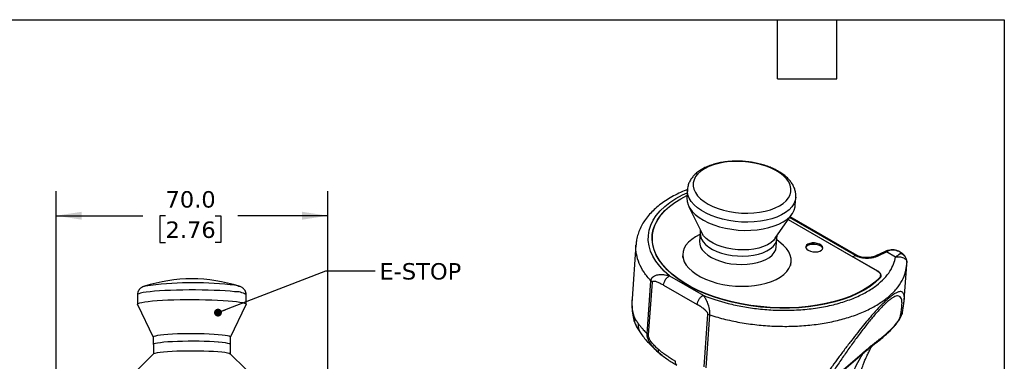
# Model space of a CAD drawing. Header units: millimetres. Extents: x 13 to 546, y 13 to 419.
# Tile 22 of 22: x 292 to 546, y 331 to 419. Entities that reach past the tile are written whole.
import ezdxf

# ---------------------------------------------------------------- set-up
doc = ezdxf.new("R2010")
doc.units = ezdxf.units.MM
doc.header["$LTSCALE"] = 2
doc.linetypes.add('SLD-Solid', pattern=[0])
doc.layers.add('DIMENSIONS', color=140, linetype='SLD-Solid', lineweight=25)
doc.layers.add('TEXT', color=140, linetype='SLD-Solid', lineweight=25)
doc.styles.add('SLDTEXTSTYLE0', font='VERDANA.TTF')
doc.styles.get("Standard").update_dxf_attribs({"font": 'VERDANA.TTF'})
doc.dimstyles.new('SLDDIMSTYLE1', dxfattribs={"dimtxt": 4.316016, "dimasz": 6.604, "dimexe": 0, "dimexo": 0.0625, "dimgap": 1.079004, "dimtad": 0, "dimtih": 1, "dimtoh": 1, "dimrnd": 1e-09, "dimzin": 4, "dimdsep": 46, "dimtxsty": 'SLDTEXTSTYLE0', "dimsah": 1, "dimcen": 0.09, "dimadec": 0, "dimazin": 1, "dimtfac": 1, "dimtofl": 0, "dimtmove": 0, "dimatfit": 3, "dimfxl": 0, "dimfrac": 2, "dimtolj": 1, "dimtzin": 12, "dimarcsym": 0})
doc.dimstyles.new('SLDDIMSTYLE2', dxfattribs={"dimtxt": 0.18, "dimasz": 2.032, "dimexe": 0, "dimexo": 0.0625, "dimgap": 0, "dimtad": 0, "dimtih": 1, "dimtoh": 1, "dimdec": 0, "dimrnd": 1e-09, "dimzin": 0, "dimdsep": 46, "dimtxsty": 'Standard', "dimblk1": 'DOT', "dimblk2": 'DOT', "dimsah": 1, "dimcen": 0.09, "dimadec": 0, "dimazin": 0, "dimtfac": 2.032, "dimtdec": 0, "dimtofl": 0, "dimtmove": 0, "dimatfit": 3, "dimldrblk": 'DOT', "dimfxl": 0, "dimfrac": 2, "dimtolj": 1, "dimtzin": 0, "dimarcsym": 0})

# ---------------------------------------------------------------- blocks, each defined once
blk = doc.blocks.new('_D_5')
at = {"layer": 'DIMENSIONS'}
for p, q in [((301.74, 326.08), (301.74, 374.93)), ((371.74, 326.08), (371.74, 374.93)), ((301.74, 368.58), (324.08, 368.58)), ((329.93, 368.58), (328.48, 368.58)), ((328.48, 368.58), (328.48, 361.72)), ((342.76, 368.58), (344.2, 368.58)), ((344.2, 368.58), (344.2, 361.72)), ((371.74, 368.58), (348.6, 368.58)), ((328.48, 361.72), (329.93, 361.72)), ((344.2, 361.72), (342.76, 361.72))]:
    blk.add_line(p, q, dxfattribs=at)
for points in [[(301.74, 368.58), (308.34, 367.56), (308.34, 369.6)], [(371.74, 368.58), (365.14, 369.6), (365.14, 367.56)]]:
    blk.add_solid(points, dxfattribs=at)
at = {"layer": 'DIMENSIONS', "char_height": 4.233, "attachment_point": 1, "style": 'SLDTEXTSTYLE0'}
for s, insert in [('70.0', (329.93, 374.92)), ('2.76', (329.93, 367.1))]:
    blk.add_mtext(s, dxfattribs=dict(at, insert=insert))
blk = doc.blocks.new('_Dot')
at = {"color": 0, "linetype": 'ByBlock', "lineweight": -2}
blk.add_line((-0.5, 0), (-1, 0), dxfattribs=at)
at = {"color": 0, "linetype": 'ByBlock', "const_width": 0.5}
blk.add_lwpolyline([(-0.25, 0, 1), (0.25, 0, 1)], format="xyb", close=True, dxfattribs=at)

msp = doc.modelspace()

# ---------------------------------------------------------------- linework, layer by layer
for p, q in [((464.43, 375.321), (464.278, 373.222)), ((492.204, 371.195), (492.357, 373.294)), ((464.745, 371.011), (468.149, 364.143)), ((487.063, 362.77), (491.424, 369.075)), ((507.79, 358.326), (490.781, 368.145)), ((508.14, 358.34), (490.887, 368.3)), ((490.422, 367.627), (513.326, 354.404)), ((490.422, 367.627), (507.101, 357.998)), ((455.367, 363.1), (455.349, 362.208)), ((455.389, 363.397), (455.367, 363.1)), ((467.676, 363.768), (466.527, 363.113)), ((467.701, 364.124), (467.546, 361.976)), ((467.761, 364.925), (467.704, 364.135)), ((487.502, 362.698), (487.559, 363.488)), ((451.181, 361.103), (450.17, 347.176)), ((455.345, 362.56), (455.336, 362.508)), ((487.343, 360.539), (487.493, 362.598)), ((488.516, 361.517), (487.473, 362.331)), ((463.23, 358.812), (463.155, 357.776)), ((507.793, 358.327), (507.101, 357.998)), ((507.79, 358.326), (507.101, 357.998)), ((513.475, 354.318), (507.101, 357.998)), ((515.358, 359.33), (513.177, 358.291)), ((513.571, 358.248), (515.751, 359.287)), ((518.085, 357.94), (515.751, 359.287)), ((519.739, 358.875), (518.82, 359.406)), ((519.715, 358.878), (519.738, 358.872)), ((491.081, 355.748), (491.157, 356.785)), ((520.327, 346.802), (520.997, 356.035)), ((520.972, 356.605), (521.017, 356.409)), ((521.001, 356.608), (521.001, 356.885)), ((459.814, 353.082), (468.487, 348.076)), ((513.475, 354.313), (513.475, 354.318)), ((514.181, 352.886), (514.203, 353.183)), ((324.525, 350.409), (324.692, 350.458)), ((454.039, 338.161), (455.028, 351.779)), ((454.405, 337.878), (455.394, 351.496)), ((458.282, 350.713), (466.954, 345.707)), ((513.882, 352.307), (513.901, 352.567)), ((322.717, 348.231), (322.717, 345.768)), ((350.717, 345.768), (350.717, 348.231)), ((322.729, 345.717), (326.792, 337.282)), ((346.642, 337.282), (350.705, 345.717)), ((520.297, 346.506), (520.321, 346.802)), ((468.731, 329.608), (469.719, 343.226)), ((469.233, 329.39), (470.221, 343.008)), ((451.292, 339.973), (452.699, 337.846)), ((515.696, 338.043), (516.836, 339.12)), ((326.792, 337.3), (326.792, 335.452)), ((326.805, 335.453), (326.805, 332.971)), ((346.642, 335.498), (346.642, 337.3)), ((346.655, 332.971), (346.655, 335.453)), ((326.843, 333.009), (322.856, 329.052)), ((350.603, 329.053), (346.617, 333.009)), ((457.949, 332.57), (457.079, 333.274)), ((457.174, 333.185), (457.944, 332.564)), ((501.716, 326.291), (509.032, 332.559)), ((502.139, 326.834), (509.455, 333.102)), ((509.455, 333.102), (509.031, 332.56))]:
    msp.add_line(p, q)
at = {"flags": 128}
for points in [[(479.974, 369.244), (481.533, 369.311), (483.043, 369.482), (484.482, 369.754), (485.827, 370.124), (487.056, 370.585), (488.151, 371.13), (489.094, 371.751), (489.869, 372.438), (490.466, 373.179), (490.874, 373.964), (491.087, 374.779), (491.102, 375.612), (490.918, 376.45), (490.538, 377.28), (489.969, 378.088), (489.219, 378.862), (488.301, 379.59), (487.227, 380.26), (486.017, 380.861), (484.688, 381.384), (483.261, 381.821), (481.76, 382.165), (480.207, 382.411), (478.628, 382.554), (477.047, 382.592), (475.488, 382.526), (473.978, 382.355), (472.539, 382.082), (471.194, 381.712), (469.965, 381.251), (468.87, 380.706), (467.927, 380.085), (467.152, 379.399), (466.555, 378.657), (466.147, 377.873), (465.934, 377.057), (465.919, 376.224), (466.103, 375.386), (466.482, 374.556), (467.052, 373.748), (467.802, 372.974), (468.72, 372.246), (469.794, 371.577), (471.004, 370.975), (472.333, 370.452), (473.76, 370.015), (475.261, 369.671), (476.814, 369.425), (478.393, 369.282), (479.974, 369.244)], [(459.814, 353.082), (458.474, 354.292), (457.31, 355.545), (456.33, 356.834), (455.541, 358.15), (454.946, 359.484), (454.55, 360.829), (454.356, 362.175), (454.364, 363.515), (454.575, 364.84), (454.987, 366.141), (455.597, 367.41), (456.402, 368.639), (457.397, 369.821), (458.575, 370.947), (459.928, 372.011), (461.449, 373.006), (463.128, 373.925), (464.372, 374.512)], [(514.05, 352.476), (512.859, 351.381), (511.496, 350.35), (509.967, 349.389), (508.285, 348.505), (506.459, 347.703), (504.501, 346.988), (502.424, 346.365), (500.242, 345.839), (497.969, 345.412), (495.62, 345.087), (493.21, 344.867), (490.755, 344.753), (488.27, 344.746), (485.772, 344.845), (483.278, 345.051), (480.803, 345.361), (478.364, 345.774), (475.976, 346.287), (473.656, 346.896), (471.418, 347.599), (469.277, 348.389), (467.246, 349.262), (465.34, 350.213), (463.57, 351.235), (461.948, 352.321), (460.484, 353.465), (459.189, 354.658), (458.07, 355.894), (457.136, 357.163), (456.391, 358.459), (455.841, 359.771), (455.49, 361.093), (455.339, 362.414), (455.39, 363.727), (455.642, 365.023), (456.094, 366.294), (456.743, 367.531), (457.584, 368.726), (458.612, 369.871), (459.821, 370.96), (461.202, 371.984), (462.747, 372.937), (464.316, 373.752)], [(513.901, 352.567), (512.716, 351.474), (511.359, 350.445), (509.837, 349.486), (508.161, 348.603), (506.341, 347.802), (504.391, 347.088), (502.321, 346.466), (500.146, 345.94), (497.88, 345.513), (495.538, 345.189), (493.135, 344.968), (490.686, 344.854), (488.209, 344.846), (485.718, 344.944), (483.231, 345.148), (480.762, 345.457), (478.33, 345.869), (475.948, 346.38), (473.634, 346.987), (471.402, 347.688), (469.266, 348.476), (467.241, 349.347), (465.34, 350.295), (463.575, 351.314), (461.957, 352.397), (460.498, 353.537), (459.207, 354.727), (458.092, 355.96), (457.16, 357.226), (456.418, 358.518), (455.871, 359.827), (455.521, 361.145), (455.372, 362.463), (455.424, 363.772), (455.677, 365.064), (456.129, 366.331), (456.778, 367.564), (457.619, 368.756), (458.646, 369.897), (459.853, 370.982), (461.232, 372.003), (462.774, 372.953), (464.316, 373.753)], [(464.278, 373.222), (464.272, 373.116), (464.331, 372.241), (464.585, 371.366), (465.031, 370.503), (465.663, 369.663), (466.471, 368.86), (467.444, 368.103), (468.569, 367.404), (469.83, 366.773), (471.208, 366.218), (472.686, 365.746), (474.241, 365.366), (475.853, 365.082), (477.498, 364.897), (479.154, 364.816), (480.796, 364.838), (482.403, 364.963), (483.952, 365.191), (485.42, 365.517), (486.788, 365.936), (488.035, 366.444), (489.145, 367.033), (490.102, 367.694), (490.893, 368.419), (491.505, 369.197), (491.932, 370.017), (492.167, 370.868), (492.204, 371.195)], [(480.016, 366.911), (478.363, 366.948), (476.71, 367.089), (475.082, 367.33), (473.499, 367.67), (471.986, 368.103), (470.562, 368.623), (469.248, 369.223), (468.063, 369.894), (467.023, 370.627), (466.142, 371.411), (465.433, 372.237), (464.906, 373.091), (464.569, 373.963), (464.425, 374.839), (464.43, 375.314)], [(492.359, 373.329), (492.209, 372.479), (491.865, 371.644), (491.331, 370.847), (490.616, 370.098), (489.729, 369.408), (488.683, 368.787), (487.492, 368.243), (486.174, 367.785), (484.747, 367.418), (483.23, 367.148), (481.646, 366.978), (480.016, 366.911)], [(466.527, 363.113), (465.557, 362.484), (464.723, 361.774)], [(467.711, 364.225), (467.698, 364.064), (467.761, 363.317), (468.025, 362.571), (468.484, 361.843), (469.128, 361.147), (469.945, 360.496), (470.918, 359.905), (472.026, 359.385), (473.248, 358.947), (474.559, 358.599), (475.932, 358.35), (477.338, 358.203), (478.75, 358.162), (480.139, 358.229), (481.476, 358.4), (482.734, 358.673), (483.887, 359.043), (484.913, 359.501), (485.789, 360.039), (486.499, 360.646), (487.028, 361.309), (487.365, 362.014), (487.499, 362.687)], [(467.704, 364.135), (467.7, 364.075), (467.764, 363.328), (468.028, 362.582), (468.486, 361.854), (469.131, 361.158), (469.948, 360.507), (470.92, 359.916), (472.029, 359.396), (473.251, 358.958), (474.562, 358.61), (475.934, 358.361), (477.341, 358.214), (478.753, 358.173), (480.142, 358.239), (481.479, 358.411), (482.736, 358.684), (483.89, 359.054), (484.915, 359.512), (485.792, 360.05), (486.502, 360.657), (487.031, 361.32), (487.368, 362.025), (487.502, 362.698)], [(487.063, 362.77), (486.616, 362.232), (485.906, 361.626), (485.03, 361.088), (484.004, 360.629), (482.851, 360.26), (481.593, 359.986), (480.256, 359.815), (478.867, 359.749), (477.455, 359.789), (476.049, 359.936), (474.676, 360.186), (473.365, 360.533), (472.143, 360.971), (471.035, 361.491), (470.062, 362.082), (469.245, 362.733), (468.601, 363.429), (468.149, 364.143)], [(487.063, 362.77), (486.616, 362.232), (485.906, 361.626), (485.03, 361.088), (484.004, 360.629), (482.851, 360.26), (481.593, 359.986), (480.256, 359.815), (478.867, 359.749), (477.455, 359.789), (476.049, 359.936), (474.676, 360.186), (473.365, 360.533), (472.143, 360.971), (471.035, 361.491), (470.062, 362.082), (469.245, 362.733), (468.601, 363.429), (468.149, 364.143)], [(464.723, 361.774), (464.065, 361.009), (463.591, 360.198), (463.308, 359.354), (463.22, 358.487), (463.328, 357.611), (463.631, 356.738), (464.124, 355.88), (464.801, 355.048), (465.651, 354.255), (466.664, 353.512), (467.824, 352.829), (469.116, 352.216), (470.521, 351.681), (472.02, 351.232), (473.592, 350.875), (475.214, 350.615), (476.864, 350.457), (478.519, 350.401), (480.154, 350.449), (481.749, 350.6), (483.279, 350.852), (484.724, 351.202), (486.063, 351.645), (487.278, 352.173), (488.351, 352.781), (489.268, 353.459), (490.015, 354.198), (490.582, 354.988), (490.961, 355.817), (491.147, 356.674), (491.137, 357.546), (490.931, 358.423), (490.532, 359.29), (489.947, 360.136), (489.182, 360.95), (488.516, 361.517)], [(467.546, 361.976), (467.591, 361.238), (467.836, 360.492), (468.277, 359.762), (468.905, 359.062), (469.706, 358.406), (470.665, 357.809), (471.762, 357.282), (472.975, 356.836), (474.278, 356.48), (475.646, 356.221), (477.051, 356.064), (478.464, 356.014), (479.856, 356.07), (481.198, 356.232), (482.465, 356.496), (483.629, 356.857), (484.667, 357.307), (485.559, 357.838), (486.285, 358.439), (486.831, 359.097), (487.186, 359.799), (487.343, 360.531), (487.343, 360.539)], [(494.956, 360.42), (495.107, 360.68), (495.454, 360.954), (495.949, 361.154), (496.549, 361.261), (497.199, 361.266), (497.842, 361.168), (498.421, 360.977), (498.885, 360.71), (499.192, 360.389), (499.308, 360.104)], [(495.593, 359.673), (496.12, 359.441), (496.738, 359.295), (497.392, 359.249), (498.024, 359.305), (498.578, 359.46), (499.004, 359.7), (499.265, 360.002), (499.337, 360.341), (499.214, 360.686), (498.907, 361.007), (498.443, 361.275), (497.864, 361.466), (497.22, 361.563), (496.57, 361.558), (495.971, 361.451), (495.475, 361.251), (495.128, 360.977), (494.96, 360.653), (494.986, 360.307), (495.203, 359.97), (495.593, 359.673)], [(513.326, 354.404), (513.628, 354.203), (513.872, 353.983), (514.052, 353.748), (514.164, 353.505), (514.205, 353.26), (514.174, 353.018), (514.072, 352.785), (513.901, 352.567)], [(514.05, 352.476), (514.222, 352.694), (514.324, 352.928), (514.356, 353.17), (514.315, 353.417), (514.203, 353.66), (514.023, 353.895), (513.778, 354.117), (513.475, 354.318)], [(348.738, 350.459), (348.809, 350.44), (348.909, 350.409)], [(347.682, 348.989), (346.576, 349.097), (345.331, 349.193), (343.965, 349.275), (342.498, 349.342), (340.949, 349.394), (339.341, 349.429), (337.696, 349.448), (336.038, 349.45), (334.389, 349.434), (332.772, 349.402), (331.211, 349.353), (329.727, 349.288), (328.342, 349.209), (327.074, 349.115), (325.941, 349.01), (324.96, 348.893), (324.143, 348.767), (323.503, 348.634), (323.049, 348.495), (322.787, 348.352), (322.717, 348.231)], [(322.729, 345.717), (322.734, 345.827), (322.912, 345.971), (323.285, 346.112), (323.846, 346.248), (324.587, 346.377), (325.499, 346.498), (326.569, 346.609), (327.781, 346.707), (329.118, 346.793), (330.562, 346.864), (332.092, 346.92), (333.688, 346.959), (335.325, 346.982), (336.983, 346.988), (338.636, 346.977), (340.263, 346.949), (341.84, 346.904), (343.345, 346.843), (344.757, 346.767), (346.056, 346.677), (347.224, 346.574), (348.245, 346.461), (349.103, 346.337), (349.788, 346.205), (350.29, 346.067), (350.6, 345.925), (350.716, 345.781), (350.705, 345.717)], [(346.642, 337.3), (346.593, 337.387), (346.352, 337.508), (345.914, 337.626), (345.29, 337.736), (344.491, 337.838), (343.533, 337.929), (342.437, 338.007), (341.225, 338.071), (339.921, 338.119), (338.551, 338.151), (337.144, 338.165), (335.729, 338.161), (334.333, 338.14), (332.987, 338.102), (331.716, 338.048), (330.546, 337.978), (329.503, 337.895), (328.606, 337.799), (327.875, 337.693), (327.323, 337.58), (326.963, 337.46), (326.801, 337.338), (326.792, 337.3)], [(346.642, 337.3), (346.593, 337.387), (346.352, 337.508), (345.914, 337.626), (345.29, 337.736), (344.491, 337.838), (343.533, 337.929), (342.437, 338.007), (341.225, 338.071), (339.921, 338.119), (338.551, 338.151), (337.144, 338.165), (335.729, 338.161), (334.333, 338.14), (332.987, 338.102), (331.716, 338.048), (330.546, 337.978), (329.503, 337.895), (328.606, 337.799), (327.875, 337.693), (327.323, 337.58), (326.963, 337.46), (326.801, 337.338), (326.792, 337.3)], [(326.805, 335.408), (326.801, 335.489), (326.963, 335.612), (327.323, 335.731), (327.875, 335.845), (328.606, 335.951), (329.503, 336.046), (330.546, 336.13), (331.716, 336.199), (332.987, 336.254), (334.333, 336.292), (335.729, 336.313), (337.144, 336.316), (338.551, 336.302), (339.921, 336.271), (341.225, 336.223), (342.437, 336.159), (343.533, 336.081), (344.491, 335.99), (345.29, 335.888), (345.914, 335.777), (346.352, 335.66), (346.593, 335.538), (346.642, 335.452)], [(326.805, 335.453), (326.814, 335.491), (326.976, 335.613), (327.336, 335.733), (327.888, 335.846), (328.619, 335.952), (329.516, 336.048), (330.559, 336.131), (331.729, 336.201), (332.999, 336.255), (334.346, 336.293), (335.742, 336.314), (337.157, 336.318), (338.564, 336.304), (339.934, 336.272), (341.238, 336.224), (342.45, 336.16), (343.546, 336.082), (344.504, 335.991), (345.303, 335.889), (345.927, 335.779), (346.365, 335.661), (346.606, 335.54), (346.655, 335.453)], [(326.843, 333.009), (326.952, 333.082), (327.295, 333.201)], [(327.295, 333.201), (327.829, 333.316), (328.544, 333.422), (329.426, 333.519), (330.457, 333.603), (331.615, 333.674), (332.878, 333.73), (334.218, 333.77), (335.611, 333.793), (337.025, 333.798), (338.434, 333.785), (339.808, 333.755), (341.12, 333.709), (342.342, 333.647), (343.45, 333.57), (344.421, 333.48), (345.235, 333.379), (345.877, 333.269), (346.332, 333.152), (346.592, 333.031), (346.617, 333.009)]]:
    msp.add_lwpolyline(points, dxfattribs=at)
for centre, radius, start, end in [((496.953, 356.918), 4.347, 80.63243, 105.00252), ((507.981, 357.984), 0.392, 68.88092, 119.18321), ((515.514, 358.941), 0.419, 55.61587, 111.88753), ((517.397, 356.48), 3.254, 64.0696, 120.38233), ((513.268, 352.965), 0.917, 326.2597, 355.01952), ((513.368, 352.771), 0.882, 356.24047, 20.31775), ((336.717, 312.428), 39.89, 72.20328, 107.79672), ((337.085, 260.123), 91.181, 84.00258, 97.81194), ((345.252, 335.742), 15.125, 76.6768, 84.84275), ((348.033, 343.941), 5.06, 57.96126, 93.96847)]:
    msp.add_arc(centre, radius, start, end)
for points, knots in [([(492.357, 373.343), (492.362, 373.652), (492.373, 374.283), (492.172, 375.225), (491.818, 376.152), (491.3, 377.048), (490.621, 377.91), (489.781, 378.731), (488.787, 379.498), (487.654, 380.198), (486.403, 380.822), (485.055, 381.36), (483.628, 381.809), (482.141, 382.166), (480.612, 382.429), (479.057, 382.595), (477.495, 382.663), (475.944, 382.632), (474.421, 382.502), (472.943, 382.272), (471.526, 381.943), (470.186, 381.514), (468.939, 380.985), (467.8, 380.354), (466.792, 379.625), (465.967, 378.829), (465.303, 377.965), (464.821, 377.05), (464.518, 376.147), (464.467, 375.559), (464.446, 375.31)], [0, 0, 0, 0, 0.0310528, 0.0633375, 0.0959808, 0.1295287, 0.1643102, 0.2003349, 0.2372923, 0.2747278, 0.3122245, 0.349585, 0.3867709, 0.4238008, 0.4607163, 0.4975673, 0.5344055, 0.5712759, 0.6082238, 0.645306, 0.6825815, 0.7201062, 0.7579201, 0.7960121, 0.8342131, 0.8720595, 0.9051992, 0.9407385, 0.9748618, 1, 1, 1, 1]), ([(464.446, 375.313), (464.337, 375.273), (463.557, 374.989), (462.209, 374.373), (460.417, 373.462), (458.761, 372.456), (457.239, 371.369), (455.866, 370.201), (454.652, 368.961), (453.609, 367.658), (452.745, 366.302), (452.063, 364.906), (451.573, 363.482), (451.279, 362.213), (451.223, 361.417), (451.202, 361.108)], [0, 0, 0, 0, 0.0141247, 0.101153, 0.1883945, 0.2757851, 0.3631518, 0.4502399, 0.5367172, 0.6221976, 0.7063246, 0.7888799, 0.8698641, 0.9495117, 1, 1, 1, 1]), ([(455.028, 351.779), (454.402, 352.515), (453.151, 353.987), (451.919, 356.299), (451.259, 358.633), (451.037, 360.251), (451.188, 361.062), (451.197, 361.108)], [0, 0, 0, 0, 0.2463124, 0.4926248, 0.7389372, 0.9852496, 1, 1, 1, 1]), ([(468.487, 348.076), (470.389, 347.304), (472.549, 346.585), (476.146, 345.677), (477.404, 345.403), (480.019, 344.93), (481.377, 344.731), (484.166, 344.422), (485.597, 344.313), (488.497, 344.198), (489.966, 344.192), (492.9, 344.29), (494.365, 344.395), (497.246, 344.719), (498.661, 344.937), (501.399, 345.481), (502.721, 345.808), (505.233, 346.557), (506.423, 346.98), (508.642, 347.906), (509.671, 348.409), (511.55, 349.474), (512.4, 350.037), (513.915, 351.202), (514.58, 351.803), (515.729, 353.025), (516.214, 353.645), (517.416, 355.508), (517.88, 356.749), (518.085, 357.94)], [0, 0, 0, 0, 0.125, 0.125, 0.1875, 0.1875, 0.25, 0.25, 0.3125, 0.3125, 0.375, 0.375, 0.4375, 0.4375, 0.5, 0.5, 0.5625, 0.5625, 0.625, 0.625, 0.6875, 0.6875, 0.75, 0.75, 0.8125, 0.8125, 0.875, 0.875, 1, 1, 1, 1]), ([(507.793, 358.327), (507.854, 358.348), (507.978, 358.39), (508.099, 358.383), (508.138, 358.342), (508.14, 358.34)], [0, 0, 0, 0, 0.4864369, 0.9728746, 1, 1, 1, 1]), ([(507.793, 358.327), (507.841, 358.3), (507.938, 358.247), (508.143, 358.145), (508.531, 357.986), (509.145, 357.808), (509.938, 357.684), (510.746, 357.647), (511.537, 357.692), (512.145, 357.789), (512.615, 357.899), (512.996, 358.011), (513.322, 358.134), (513.514, 358.222), (513.571, 358.248)], [0, 0, 0, 0, 0.0312723, 0.06252538, 0.12504796, 0.24985413, 0.37429008, 0.49980978, 0.62494973, 0.74992366, 0.80398187, 0.87498944, 0.96298156, 1, 1, 1, 1]), ([(513.2, 358.302), (512.769, 358.138), (512.138, 357.897), (511.101, 357.782), (510.36, 357.774), (509.658, 357.842), (509.037, 357.972), (508.513, 358.146), (508.246, 358.287), (508.119, 358.355)], [0, 0, 0, 0, 0.2981592, 0.4364568, 0.5665505, 0.6880917, 0.8008436, 0.9047652, 1, 1, 1, 1]), ([(513.571, 358.248), (513.495, 358.283), (513.351, 358.348), (513.232, 358.305), (513.176, 358.284)], [0, 0, 0, 0, 0.5264423, 1, 1, 1, 1]), ([(518.787, 359.4), (518.659, 359.475), (518.327, 359.668), (517.704, 359.801), (516.961, 359.815), (516.171, 359.672), (515.634, 359.446), (515.358, 359.33)], [0, 0, 0, 0, 0.1310599, 0.3407056, 0.5519609, 0.7693096, 1, 1, 1, 1]), ([(519.466, 358.834), (519.367, 358.772), (519.181, 358.685), (518.818, 358.472), (518.682, 358.387), (518.394, 358.187), (518.242, 358.072), (518.085, 357.94)], [0, 0, 0, 0, 0.5, 0.5, 0.75, 0.75, 1, 1, 1, 1]), ([(518.085, 357.94), (518.519, 357.97), (519.368, 358.029), (520.341, 357.645), (520.91, 357.134), (520.954, 356.755), (520.972, 356.605)], [0, 0, 0, 0, 0.2887922, 0.5650609, 0.827965, 1, 1, 1, 1]), ([(519.466, 358.834), (519.525, 358.866), (519.621, 358.916), (519.69, 358.888), (519.715, 358.878)], [0, 0, 0, 0, 0.6246897, 1, 1, 1, 1]), ([(520.976, 356.859), (520.971, 356.957), (520.952, 357.315), (520.666, 357.886), (520.158, 358.487), (519.693, 358.721), (519.466, 358.834)], [0, 0, 0, 0, 0.1121755, 0.4129543, 0.7137335, 1, 1, 1, 1]), ([(521.004, 356.853), (520.958, 357.099), (520.864, 357.597), (520.486, 358.238), (520.083, 358.678), (519.792, 358.822), (519.708, 358.864)], [0, 0, 0, 0, 0.2860869, 0.5819529, 0.8792985, 1, 1, 1, 1]), ([(470.221, 343.008), (471.558, 342.61), (474.233, 341.815), (478.502, 340.957), (482.874, 340.363), (487.303, 340.065), (491.711, 340.061), (496.029, 340.354), (500.188, 340.938), (504.122, 341.804), (507.767, 342.937), (511.066, 344.321), (513.966, 345.933), (516.418, 347.747), (518.39, 349.733), (519.83, 351.862), (520.737, 353.976), (520.89, 355.396), (520.96, 356.045)], [0, 0, 0, 0, 0.0631241, 0.1262482, 0.1893723, 0.2524964, 0.3156205, 0.3787446, 0.4418687, 0.5049928, 0.5681169, 0.631241, 0.6943651, 0.7574892, 0.8206134, 0.8837375, 0.9468616, 1, 1, 1, 1]), ([(520.994, 356.044), (520.997, 356.066), (521.015, 356.205), (521.015, 356.345), (521.015, 356.464)], [0, 0, 0, 0, 0.1565859, 1, 1, 1, 1]), ([(455.028, 351.779), (455.032, 351.819), (455.041, 351.9), (455.066, 352.017), (455.099, 352.132), (455.141, 352.242), (455.191, 352.349), (455.249, 352.451), (455.315, 352.548), (455.389, 352.642), (455.47, 352.73), (455.558, 352.813), (455.781, 352.995), (456.214, 353.229), (456.796, 353.378), (457.328, 353.435), (457.774, 353.442), (458.249, 353.411), (458.75, 353.341), (459.276, 353.234), (459.632, 353.134), (459.814, 353.082)], [0, 0, 0, 0, 0.022706, 0.0452848, 0.0677805, 0.0902371, 0.1126988, 0.1352094, 0.1578116, 0.1805473, 0.2034571, 0.2265799, 0.2499528, 0.3682508, 0.4998488, 0.5729244, 0.6500361, 0.7312668, 0.8166622, 0.9062405, 1, 1, 1, 1]), ([(458.282, 350.713), (458.296, 350.914), (458.342, 351.144), (458.51, 351.627), (458.632, 351.879), (458.931, 352.342), (459.107, 352.551), (459.466, 352.882), (459.648, 353.003), (459.814, 353.082)], [0, 0, 0, 0, 0.25, 0.25, 0.5, 0.5, 0.75, 0.75, 1, 1, 1, 1]), ([(324.773, 350.48), (324.609, 350.433), (324.312, 350.347), (323.901, 350.161), (323.517, 349.906), (323.175, 349.573), (322.894, 349.121), (322.729, 348.653), (322.734, 348.348), (322.736, 348.234)], [0, 0, 0, 0, 0.2334619, 0.4236282, 0.5509998, 0.6750669, 0.7992892, 0.9250492, 1, 1, 1, 1]), ([(350.697, 348.233), (350.701, 348.325), (350.714, 348.611), (350.568, 349.055), (350.315, 349.499), (350.005, 349.829), (349.685, 350.068), (349.355, 350.245), (349.019, 350.38), (348.779, 350.446), (348.653, 350.48)], [0, 0, 0, 0, 0.0609458, 0.1872197, 0.3031617, 0.4158482, 0.5320316, 0.6619719, 0.8243391, 1, 1, 1, 1]), ([(455.394, 351.496), (455.401, 351.591), (455.454, 351.659), (455.612, 351.733), (455.716, 351.744), (455.942, 351.732), (456.065, 351.709), (456.32, 351.644), (456.452, 351.601), (456.857, 351.451), (457.137, 351.324), (457.704, 351.039), (457.992, 350.881), (458.282, 350.713)], [0, 0, 0, 0, 0.125, 0.125, 0.25, 0.25, 0.375, 0.375, 0.5, 0.5, 0.75, 0.75, 1, 1, 1, 1]), ([(466.954, 345.707), (466.971, 345.929), (467.023, 346.169), (467.194, 346.647), (467.312, 346.885), (467.596, 347.323), (467.762, 347.523), (468.115, 347.856), (468.302, 347.988), (468.487, 348.076)], [0, 0, 0, 0, 0.25, 0.25, 0.5, 0.5, 0.75, 0.75, 1, 1, 1, 1]), ([(470.221, 343.008), (470.223, 343.042), (470.228, 343.115), (470.233, 343.235), (470.235, 343.382), (470.228, 343.556), (470.217, 343.727), (470.204, 343.924), (470.18, 344.124), (470.145, 344.347), (470.074, 344.744), (469.936, 345.319), (469.708, 346.004), (469.443, 346.624), (469.175, 347.127), (468.852, 347.624), (468.627, 347.902), (468.487, 348.076)], [0, 0, 0, 0, 0.0187581, 0.0396255, 0.0625103, 0.0938945, 0.125011, 0.1449099, 0.187514, 0.2191125, 0.2500623, 0.3763566, 0.5000654, 0.619894, 0.7500755, 0.8441385, 1, 1, 1, 1]), ([(520.321, 346.802), (520.329, 346.884), (520.356, 347.183), (520.346, 347.622), (520.287, 348.102), (520.165, 348.487), (519.981, 348.775), (519.73, 348.962), (519.417, 349.041), (519.067, 349.017), (518.697, 348.913), (518.322, 348.752), (517.844, 348.49), (517.235, 348.083), (516.455, 347.468), (515.583, 346.697), (514.632, 345.779), (513.622, 344.734), (512.494, 343.503), (511.219, 342.043), (509.793, 340.339), (508.278, 338.462), (506.676, 336.413), (505.026, 334.242), (503.388, 332.032), (501.773, 329.812), (500.729, 328.344), (500.196, 327.596)], [0, 0, 0, 0, 0.0161897, 0.0587834, 0.0992644, 0.1377102, 0.1763476, 0.2130825, 0.2480593, 0.2814452, 0.3068229, 0.3314686, 0.3554988, 0.3906547, 0.4251653, 0.4609981, 0.4971165, 0.5323294, 0.5690695, 0.6138364, 0.6615777, 0.7127061, 0.7670811, 0.8255355, 0.8843744, 0.9410316, 1, 1, 1, 1]), ([(519.269, 342.536), (519.295, 342.658), (519.348, 342.9), (519.419, 343.25), (519.483, 343.588), (519.56, 344.031), (519.64, 344.563), (519.719, 345.291), (519.748, 345.991), (519.706, 346.639), (519.578, 347.248), (519.28, 347.776), (518.76, 347.969), (518.167, 347.86), (517.625, 347.63), (516.981, 347.232), (516.24, 346.663), (515.411, 345.924), (514.514, 345.036), (513.571, 344.024), (512.274, 342.546), (510.62, 340.521), (508.658, 337.96), (506.738, 335.331), (505.185, 333.125), (503.962, 331.351), (503.062, 330.027), (502.163, 328.689), (501.576, 327.803), (501.278, 327.352)], [0, 0, 0, 0, 0.0161696, 0.032066, 0.0476915, 0.0630488, 0.0949869, 0.1260074, 0.1762988, 0.2139682, 0.2515812, 0.3140943, 0.3763473, 0.4074022, 0.4383725, 0.4692876, 0.5001517, 0.5310141, 0.5619046, 0.5928452, 0.623871, 0.6860596, 0.7485253, 0.8111871, 0.874025, 0.9050114, 0.9369645, 0.9679156, 1, 1, 1, 1]), ([(450.183, 347.351), (450.15, 346.703), (450.084, 345.426), (450.248, 343.464), (450.604, 341.534), (451.062, 340.497), (451.294, 339.97)], [0, 0, 0, 0, 0.254289, 0.5012661, 0.7471511, 1, 1, 1, 1]), ([(450.175, 347.176), (450.164, 347.031), (450.135, 346.663), (450.128, 345.959), (450.157, 345.184), (450.237, 344.367), (450.349, 343.663), (450.512, 342.978), (450.657, 342.636), (450.731, 342.462)], [0, 0, 0, 0, 0.0880879, 0.2230899, 0.4155445, 0.5440925, 0.7050036, 0.8489749, 1, 1, 1, 1]), ([(469.719, 343.226), (469.721, 343.25), (469.72, 343.275), (469.713, 343.328), (469.706, 343.357), (469.689, 343.413), (469.673, 343.456), (469.652, 343.502), (469.636, 343.533), (469.627, 343.55), (469.588, 343.621), (469.531, 343.709), (469.448, 343.817), (469.402, 343.873), (469.381, 343.898), (469.367, 343.914), (469.359, 343.923), (469.304, 343.986), (469.225, 344.071), (469.121, 344.173), (469.066, 344.225), (469.042, 344.247), (469.026, 344.262), (469.017, 344.27), (468.952, 344.33), (468.862, 344.409), (468.748, 344.504), (468.689, 344.552), (468.664, 344.572), (468.647, 344.586), (468.637, 344.593), (468.51, 344.694), (468.318, 344.838), (468.072, 345.009), (467.944, 345.095), (467.878, 345.139), (467.85, 345.158), (467.831, 345.17), (467.82, 345.177), (467.554, 345.351), (467.268, 345.526), (466.954, 345.707)], [0, 0, 0, 0, 0.03125, 0.03125, 0.0625, 0.0625, 0.09375, 0.109375, 0.109375, 0.125, 0.125, 0.1875, 0.21875, 0.234375, 0.2421875, 0.2421875, 0.25, 0.25, 0.3125, 0.34375, 0.359375, 0.3671875, 0.3671875, 0.375, 0.375, 0.4375, 0.46875, 0.484375, 0.4921875, 0.4921875, 0.5, 0.5, 0.625, 0.6875, 0.71875, 0.734375, 0.7421875, 0.7421875, 0.75, 0.75, 1, 1, 1, 1]), ([(519.822, 343.647), (519.99, 344.413), (520.216, 345.444), (520.255, 346.288), (520.266, 346.506)], [0, 0, 0, 0, 0.74212951, 1, 1, 1, 1]), ([(516.809, 339.095), (517.131, 339.415), (517.608, 339.887), (518.277, 340.703), (518.754, 341.36), (519.172, 342.03), (519.597, 342.839), (519.739, 343.34), (519.831, 343.663)], [0, 0, 0, 0, 0.2688704, 0.397697, 0.5256056, 0.6524255, 0.7754282, 1, 1, 1, 1]), ([(519.787, 343.653), (519.776, 343.543), (519.733, 343.128), (519.466, 342.787), (519.269, 342.536)], [0, 0, 0, 0, 0.2647979, 1, 1, 1, 1]), ([(450.731, 342.462), (450.762, 342.4), (450.836, 342.253), (450.975, 342), (451.156, 341.701), (451.391, 341.341), (451.578, 341.084), (451.683, 340.939)], [0, 0, 0, 0, 0.12191045, 0.28857679, 0.49999831, 0.71785761, 1, 1, 1, 1]), ([(450.731, 342.462), (450.748, 341.939), (450.775, 341.055), (451.183, 340.293), (451.35, 339.981)], [0, 0, 0, 0, 0.5910977, 1, 1, 1, 1]), ([(451.683, 340.939), (451.737, 340.866), (451.844, 340.72), (452.012, 340.499), (452.185, 340.277), (452.364, 340.053), (452.547, 339.828), (452.78, 339.548), (453.093, 339.182), (453.52, 338.7), (453.857, 338.35), (454.039, 338.161)], [0, 0, 0, 0, 0.0855412, 0.1701887, 0.2539501, 0.3368334, 0.4188468, 0.4999987, 0.6382598, 0.8049208, 1, 1, 1, 1]), ([(451.683, 340.939), (451.722, 340.348), (451.797, 339.204), (452.424, 338.297), (452.726, 337.859)], [0, 0, 0, 0, 0.5164358, 1, 1, 1, 1]), ([(517.121, 339.538), (517.346, 339.752), (517.578, 339.989), (518.041, 340.505), (518.273, 340.788), (518.589, 341.218), (518.688, 341.362), (518.867, 341.642), (518.947, 341.777), (519.148, 342.156), (519.232, 342.371), (519.269, 342.536)], [0, 0, 0, 0, 0.25, 0.25, 0.5, 0.5, 0.625, 0.625, 0.75, 0.75, 1, 1, 1, 1]), ([(452.678, 337.873), (453.327, 337.074), (454.603, 335.503), (456.289, 333.99), (457.118, 333.246)], [0, 0, 0, 0, 0.5078813, 1, 1, 1, 1]), ([(457.079, 333.274), (456.981, 333.36), (456.8, 333.519), (456.444, 333.85), (455.839, 334.448), (455.17, 335.227), (454.612, 336.086), (454.329, 336.662), (454.167, 337.122), (454.093, 337.421), (454.055, 337.654), (454.038, 337.818), (454.033, 337.985), (454.037, 338.096), (454.039, 338.161)], [0, 0, 0, 0, 0.06730218, 0.12504404, 0.25006451, 0.49981241, 0.63116263, 0.74990995, 0.81318569, 0.8749546, 0.90744909, 0.93748091, 0.96337083, 1, 1, 1, 1]), ([(457.002, 334.094), (456.862, 334.216), (456.722, 334.338), (456.445, 334.593), (456.308, 334.724), (455.901, 335.128), (455.636, 335.413), (455.26, 335.877), (455.138, 336.038), (454.909, 336.375), (454.8, 336.551), (454.61, 336.921), (454.529, 337.114), (454.446, 337.407), (454.425, 337.505), (454.402, 337.697), (454.399, 337.79), (454.405, 337.878)], [0, 0, 0, 0, 0.125, 0.125, 0.25, 0.25, 0.5, 0.5, 0.625, 0.625, 0.75, 0.75, 0.875, 0.875, 0.9375, 0.9375, 1, 1, 1, 1]), ([(513.341, 336.074), (513.709, 336.355), (514.457, 336.926), (515.294, 337.681), (515.719, 338.065)], [0, 0, 0, 0, 0.49188153, 1, 1, 1, 1]), ([(513.927, 336.747), (514.259, 337), (514.594, 337.26), (515.285, 337.834), (515.645, 338.15), (516.02, 338.498)], [0, 0, 0, 0, 0.5, 0.5, 1, 1, 1, 1]), ([(515.695, 338.061), (515.73, 338.089), (515.871, 338.203), (515.956, 338.371), (516.02, 338.498)], [0, 0, 0, 0, 0.2459851, 1, 1, 1, 1]), ([(516.824, 339.122), (516.84, 339.133), (516.978, 339.233), (517.054, 339.395), (517.121, 339.538)], [0, 0, 0, 0, 0.1121382, 1, 1, 1, 1]), ([(507.93, 322.637), (508.059, 323.489), (508.298, 325.067), (508.781, 327.132), (509.254, 328.778), (509.689, 330.058), (510.033, 330.958), (510.295, 331.591), (510.485, 332.03), (510.681, 332.463), (510.978, 333.09), (511.439, 334), (511.858, 334.702), (512.09, 335.091)], [0, 0, 0, 0, 0.17570402, 0.32566041, 0.45018575, 0.54952779, 0.62982731, 0.67311261, 0.71111094, 0.74409321, 0.78898995, 0.88316717, 1, 1, 1, 1]), ([(509.009, 332.539), (509.435, 332.901), (510.366, 333.693), (511.831, 334.902), (512.846, 335.689), (513.39, 336.111)], [0, 0, 0, 0, 0.2816051, 0.6151529, 1, 1, 1, 1]), ([(509.455, 333.102), (509.649, 333.267), (510.035, 333.597), (510.799, 334.241), (511.744, 335.024), (512.668, 335.769), (513.393, 336.338), (513.749, 336.611), (513.927, 336.747)], [0, 0, 0, 0, 0.1250009, 0.2500019, 0.4999982, 0.7499982, 0.874998, 1, 1, 1, 1]), ([(513.354, 336.104), (513.443, 336.169), (513.677, 336.34), (513.832, 336.592), (513.927, 336.747)], [0, 0, 0, 0, 0.3841539, 1, 1, 1, 1]), ([(457.079, 333.274), (457.003, 333.351), (456.955, 333.465), (456.928, 333.747), (456.95, 333.916), (457.002, 334.094)], [0, 0, 0, 0, 0.5, 0.5, 1, 1, 1, 1]), ([(461.373, 331.064), (461.297, 331.108), (461.112, 331.216), (460.741, 331.436), (460.261, 331.73), (459.708, 332.084), (459.157, 332.451), (458.61, 332.833), (458.067, 333.231), (457.606, 333.589), (457.252, 333.879), (457.077, 334.029), (457.002, 334.094)], [0, 0, 0, 0, 0.0514919, 0.1256646, 0.2512658, 0.3767379, 0.5020252, 0.6271426, 0.7519667, 0.8762925, 0.9468038, 1, 1, 1, 1]), ([(457.056, 333.293), (457.829, 332.675), (459.364, 331.45), (460.947, 330.507), (461.733, 330.039)], [0, 0, 0, 0, 0.5034325, 1, 1, 1, 1]), ([(504.517, 319.063), (504.598, 319.538), (504.76, 320.496), (505.064, 321.909), (505.415, 323.313), (505.82, 324.704), (506.278, 326.08), (506.893, 327.709), (507.774, 329.689), (508.794, 331.668), (509.594, 332.845), (509.898, 333.292)], [0, 0, 0, 0, 0.0890703, 0.1792479, 0.2705341, 0.3629302, 0.4564377, 0.5510577, 0.7037524, 0.8874075, 1, 1, 1, 1]), ([(461.712, 330.066), (461.681, 330.086), (461.575, 330.156), (461.457, 330.369), (461.366, 330.683), (461.371, 330.938), (461.373, 331.064)], [0, 0, 0, 0, 0.1211081, 0.4167019, 0.7122861, 1, 1, 1, 1])]:
    msp.add_open_spline(points, degree=3, knots=knots)
for points in [[(455.394, 351.496), (455.247, 351.581), (455.123, 351.677), (455.028, 351.779)], [(469.719, 343.226), (469.858, 343.146), (470.027, 343.07), (470.221, 343.008)], [(454.405, 337.878), (454.261, 337.962), (454.135, 338.058), (454.039, 338.161)], [(516.02, 338.498), (516.378, 338.829), (516.747, 339.182), (517.121, 339.538)]]:
    msp.add_open_spline(points, degree=3)
at = {"layer": 'TEXT'}
for p, q in [((12.7, 419.1), (546.1, 419.1)), ((487.68, 403.86), (487.68, 419.1)), ((502.92, 403.86), (502.92, 419.1)), ((546.1, 419.1), (546.1, 12.7)), ((487.68, 403.86), (502.92, 403.86))]:
    msp.add_line(p, q, dxfattribs=at)

# ---------------------------------------------------------------- texts
at = {"layer": 'TEXT', "insert": (385.076, 356.37), "char_height": 4.2333, "attachment_point": 1, "style": 'SLDTEXTSTYLE0'}
msp.add_mtext('E-STOP', dxfattribs=at)

# ---------------------------------------------------------------- dimensions: what is measured, and where the dimension line sits
at = {"layer": 'DIMENSIONS'}
dim = msp.add_linear_dim(base=(371.739, 368.58), p1=(301.739, 323.537), p2=(371.739, 323.537), angle=0, dimstyle='SLDDIMSTYLE1', dxfattribs=at)
dim.commit()
dim.dimension.update_dxf_attribs({"geometry": '_D_5', "text_midpoint": (336.343, 368.58), "dimtype": 160})

# ---------------------------------------------------------------- leaders
at = {"layer": 'TEXT'}
msp.add_leader([(343.457, 343.609), (371.263, 354.384), (383.963, 354.384)], dimstyle='SLDDIMSTYLE2', dxfattribs=at)

doc.saveas('drawing.dxf')
